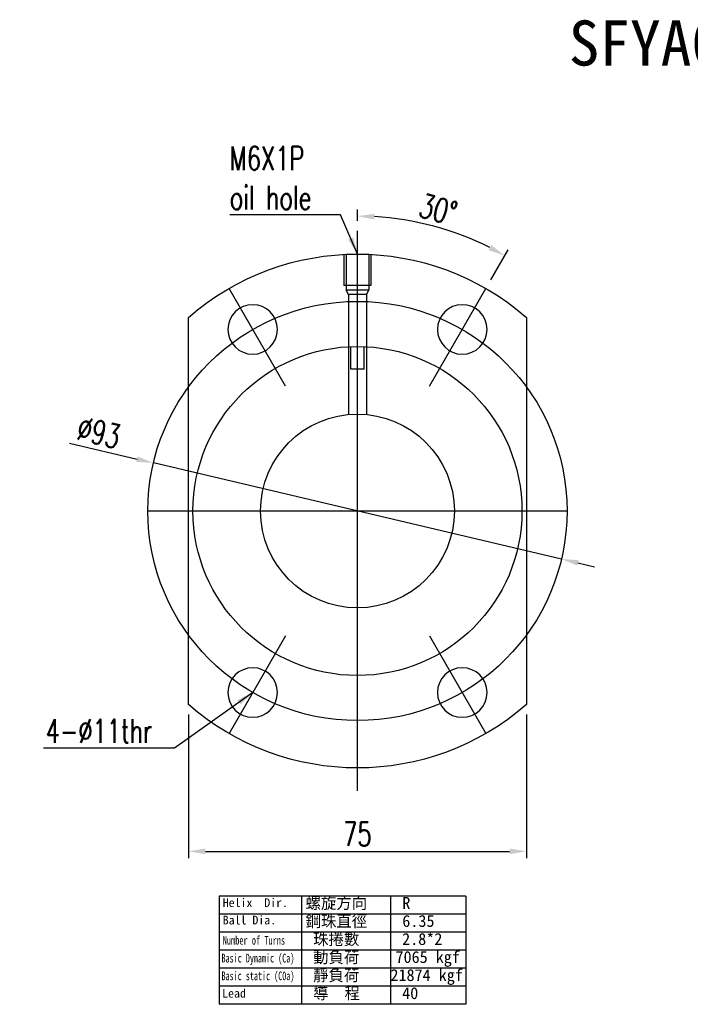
# Model space of a CAD drawing. Header units: millimetres. Extents: x -9 to 336, y -8 to 210.
# Tile 1 of 63: x -9 to 140, y -8 to 210. Entities that reach past the tile are written whole.
import ezdxf

# ---------------------------------------------------------------- set-up
doc = ezdxf.new("R2010")
doc.units = ezdxf.units.MM
doc.header["$LTSCALE"] = 0.2
doc.layers.get('0').update_dxf_attribs({"linetype": 'CONTINUOUS'})
doc.layers.get('DEFPOINTS').update_dxf_attribs({"linetype": 'CONTINUOUS'})
doc.styles.add('DIM-7', font='SIMPLEX.shx', dxfattribs={"width": 0.7, "bigfont": 'chineset.shx'})
doc.styles.add('T', font='txt')
doc.dimstyles.new('CNS', dxfattribs={"dimtxt": 3.5, "dimasz": 2.5, "dimexe": 1, "dimexo": 1.5, "dimgap": 0.09, "dimtad": 0, "dimdsep": 46, "dimtxsty": 'DIM-7', "dimcen": 0.09, "dimclrd": 1, "dimclre": 1, "dimclrt": 4, "dimadec": 0, "dimazin": 0, "dimtfac": 1, "dimtix": 1, "dimtmove": 2, "dimatfit": 3, "dimfxl": 1, "dimtvp": 0.971429, "dimtolj": 1, "dimarcsym": 0})

# ---------------------------------------------------------------- blocks, each defined once
blk = doc.blocks.new('*D8')
at = {"lineweight": -2, "transparency": 16777216}
for p, q in [((28.78, 55.77), (28.78, 23.94)), ((103.78, 55.77), (103.78, 23.94)), ((32.53, 25.44), (100.03, 25.44))]:
    blk.add_line(p, q, dxfattribs=at)
at = {"transparency": 16777216}
for points in [[(32.53, 26.07), (32.53, 24.82), (28.78, 25.44)], [(100.03, 26.07), (100.03, 24.82), (103.78, 25.44)]]:
    blk.add_solid(points, dxfattribs=at)
at = {"layer": 'DEFPOINTS', "color": 0, "transparency": 16777216}
for p in [(28.78, 58.02), (103.78, 58.02), (103.78, 25.44)]:
    blk.add_point(p, dxfattribs=at)
at = {"transparency": 16777216, "insert": (66.28, 29.27), "char_height": 5.25, "attachment_point": 5, "style": 'DIM-7'}
blk.add_mtext('\\A1;75', dxfattribs=at)
blk = doc.blocks.new('*D9')
at = {"lineweight": -2, "transparency": 16777216}
for p, q in [((66.28, 165.32), (66.28, 167.86)), ((95.91, 152.26), (99.74, 158.9))]:
    blk.add_line(p, q, dxfattribs=at)
blk.add_arc((66.28, 100.95), 65.41, 63.2853, 86.7147, dxfattribs=at)
at = {"transparency": 16777216}
for points in [[(70.01, 165.63), (70.05, 166.88), (66.28, 166.36)], [(95.98, 159.93), (95.39, 158.83), (98.99, 157.6)]]:
    blk.add_solid(points, dxfattribs=at)
at = {"layer": 'DEFPOINTS', "color": 0, "transparency": 16777216}
for p in [(66.28, 163.07), (88.65, 162.42), (94.78, 150.32), (82.28, 128.66), (66.28, 38.86)]:
    blk.add_point(p, dxfattribs=at)
at = {"transparency": 16777216, "insert": (84.2, 167.83), "char_height": 5.25, "attachment_point": 5, "rotation": 345, "style": 'DIM-7'}
blk.add_mtext('\\A1;30°', dxfattribs=at)
blk = doc.blocks.new('*D10')
at = {"lineweight": -2, "transparency": 16777216}
for p, q in [((2.35, 115.99), (17.37, 112.46)), ((111.55, 90.3), (21.02, 111.6)), ((115.2, 89.45), (118.85, 88.59))]:
    blk.add_line(p, q, dxfattribs=at)
at = {"transparency": 16777216}
for points in [[(17.51, 113.07), (17.22, 111.85), (21.02, 111.6)], [(115.34, 90.05), (115.05, 88.84), (111.55, 90.3)]]:
    blk.add_solid(points, dxfattribs=at)
at = {"layer": 'DEFPOINTS', "color": 0, "transparency": 16777216}
for p in [(21.02, 111.6), (111.55, 90.3)]:
    blk.add_point(p, dxfattribs=at)
at = {"transparency": 16777216, "insert": (8.91, 118.38), "char_height": 5.25, "attachment_point": 5, "rotation": 346.7623, "style": 'DIM-7'}
blk.add_mtext('\\A1;∅93', dxfattribs=at)

msp = doc.modelspace()

# ---------------------------------------------------------------- linework, layer by layer
for p, q in [((66.281, 38.856), (66.281, 163.068)), ((63.281, 157.952), (63.281, 150.952)), ((63.781, 157.952), (63.781, 149.952)), ((68.781, 157.952), (68.781, 149.952)), ((69.281, 157.952), (69.281, 150.952)), ((69.281, 150.952), (63.281, 150.952)), ((50.281, 128.665), (37.781, 150.315)), ((68.781, 149.952), (63.781, 149.952)), ((64.281, 148.952), (63.781, 149.952)), ((68.281, 148.952), (64.281, 148.952)), ((64.281, 148.952), (64.281, 122.359)), ((68.281, 148.952), (68.781, 149.952)), ((68.281, 148.952), (68.281, 122.359)), ((82.281, 128.665), (94.781, 150.315)), ((28.781, 58.025), (28.781, 143.879)), ((103.781, 143.879), (103.781, 58.025)), ((64.781, 132.452), (64.781, 137.452)), ((67.781, 132.452), (67.781, 137.452)), ((67.781, 132.452), (64.781, 132.452)), ((19.781, 100.952), (112.781, 100.952)), ((50.281, 73.239), (37.781, 51.588)), ((82.281, 73.239), (94.781, 51.588)), ((90.354, 15.534), (35.599, 15.534)), ((35.599, 15.534), (35.599, -8.485)), ((53.851, 15.534), (53.851, -8.485)), ((73.603, 15.534), (73.603, -8.485)), ((90.354, 15.534), (90.354, -8.485)), ((90.354, 11.531), (35.599, 11.531)), ((90.354, 7.528), (35.599, 7.528)), ((90.354, 3.525), (35.599, 3.525)), ((90.354, -0.479), (35.599, -0.479)), ((90.354, -4.482), (35.599, -4.482)), ((90.354, -8.485), (35.599, -8.485))]:
    msp.add_line(p, q)
for radius in [46.5, 36.5, 21.5]:
    msp.add_circle((66.281, 100.952), radius)
at = {"extrusion": (0, 0, -1)}
for centre in [(-43.031, 141.222), (-89.531, 141.222), (-43.031, 60.682), (-89.531, 60.682)]:
    msp.add_circle(centre, 5.5, dxfattribs=at)
for start, end in [(48.86049, 131.13951), (228.86049, 311.13951)]:
    msp.add_arc((-66.281, 100.952), 57, start, end, dxfattribs=at)

# ---------------------------------------------------------------- texts
msp.add_text('SFYA04040-5.6', height=10).set_placement((113.162, 199.766))
at = {"style": 'T'}
for s, height, p in [('螺旋方向', 2.625, (54.778, 12.692)), ('R', 2.625, (76.237, 12.692)), ('Helix  Dir.', 1.93536, (36.394, 13.098)), ('Ball Dia.', 1.9354, (36.394, 9.233)), ('鋼珠直徑', 2.625, (54.778, 8.689)), ('6.35', 2.625, (76.237, 8.689)), ('珠捲數', 2.625, (56.445, 4.686)), ('2.8*2', 2.625, (76.197, 4.686)), ('動負荷', 2.625, (56.445, 0.683)), ('7065 kgf', 2.625, (74.725, 0.683)), ('靜負荷', 2.625, (56.445, -3.32)), ('21874 kgf', 2.625, (73.603, -3.32)), ('導  程', 2.625, (56.445, -7.324)), ('Lead', 1.9354, (36.256, -7.007)), ('40', 2.625, (76.197, -7.324))]:
    msp.add_text(s, height=height, dxfattribs=at).set_placement(p)
for s, width, p in [('Number of Turns', 0.7, (36.394, 4.745)), ('Basic Dynamic (Ca)', 0.65, (36.117, 0.791)), ('Basic static (C0a)', 0.65, (36.117, -3.14))]:
    msp.add_text(s, height=1.93536, dxfattribs=dict(at, width=width)).set_placement(p)
at = {"char_height": 5.25, "style": 'DIM-7'}
for s, insert, attachment_point in [('\\A1;M6X1P\\Poil hole', (37.956, 167.82), 7), ('\\A1;4-%%C11thr', (20.741, 49.504), 9)]:
    msp.add_mtext(s, dxfattribs=dict(at, insert=insert, attachment_point=attachment_point))

# ---------------------------------------------------------------- dimensions: what is measured, and where the dimension line sits
dim = msp.add_angular_dim_2l(base=(88.653, 162.417), line1=((82.281, 128.665), (94.781, 150.315)), line2=((66.281, 38.856), (66.281, 163.068)), dimstyle='CNS', override={"dimscale": 1.5, "dimgap": 0.8, "dimtad": 1, "dimclrd": 256, "dimclre": 256, "dimclrt": 256, "dimadec": 2, "dimazin": 2, "dimtm": 1e-09, "dimtfac": 0.6, "dimtmove": 1})
dim.commit()
dim.dimension.update_dxf_attribs({"geometry": '*D9', "text_midpoint": (84.201, 167.828)})
dim = msp.add_diameter_dim_2p(p1=(111.546, 90.304), p2=(21.017, 111.6), dimstyle='CNS', override={"dimscale": 1.5, "dimgap": 0.8, "dimtad": 1, "dimclrd": 256, "dimclre": 256, "dimclrt": 256, "dimadec": 2, "dimazin": 2, "dimtm": 1e-09, "dimtfac": 0.6, "dimtmove": 1})
dim.commit()
dim.dimension.update_dxf_attribs({"geometry": '*D10', "text_midpoint": (8.91, 118.378)})
dim = msp.add_linear_dim(base=(103.781, 25.442), p1=(28.781, 58.025), p2=(103.781, 58.025), dimstyle='CNS', override={"dimscale": 1.5, "dimgap": 0.8, "dimtad": 1, "dimclrd": 256, "dimclre": 256, "dimclrt": 256, "dimadec": 2, "dimazin": 2, "dimtm": 1e-09, "dimtfac": 0.6, "dimtmove": 1})
dim.commit()
dim.dimension.update_dxf_attribs({"geometry": '*D8', "text_midpoint": (66.281, 29.267)})

# ---------------------------------------------------------------- leaders
at = {"annotation_type": 0, "has_hookline": 1, "hookline_direction": 1}
for points, text_width in [([(66.281, 157.952), (62.506, 166.62), (58.756, 166.62)], 19.6), ([(43.031, 60.682), (25.691, 48.304), (21.941, 48.304)], 24.15)]:
    msp.add_leader(points, dimstyle='CNS', override={"dimscale": 1.5, "dimgap": 0.8, "dimtad": 1, "dimclrd": 256, "dimclre": 256, "dimclrt": 256, "dimadec": 2, "dimazin": 2, "dimtm": 1e-09, "dimtfac": 0.6, "dimtmove": 1}, dxfattribs=dict(at, text_width=text_width))

doc.saveas('drawing.dxf')
